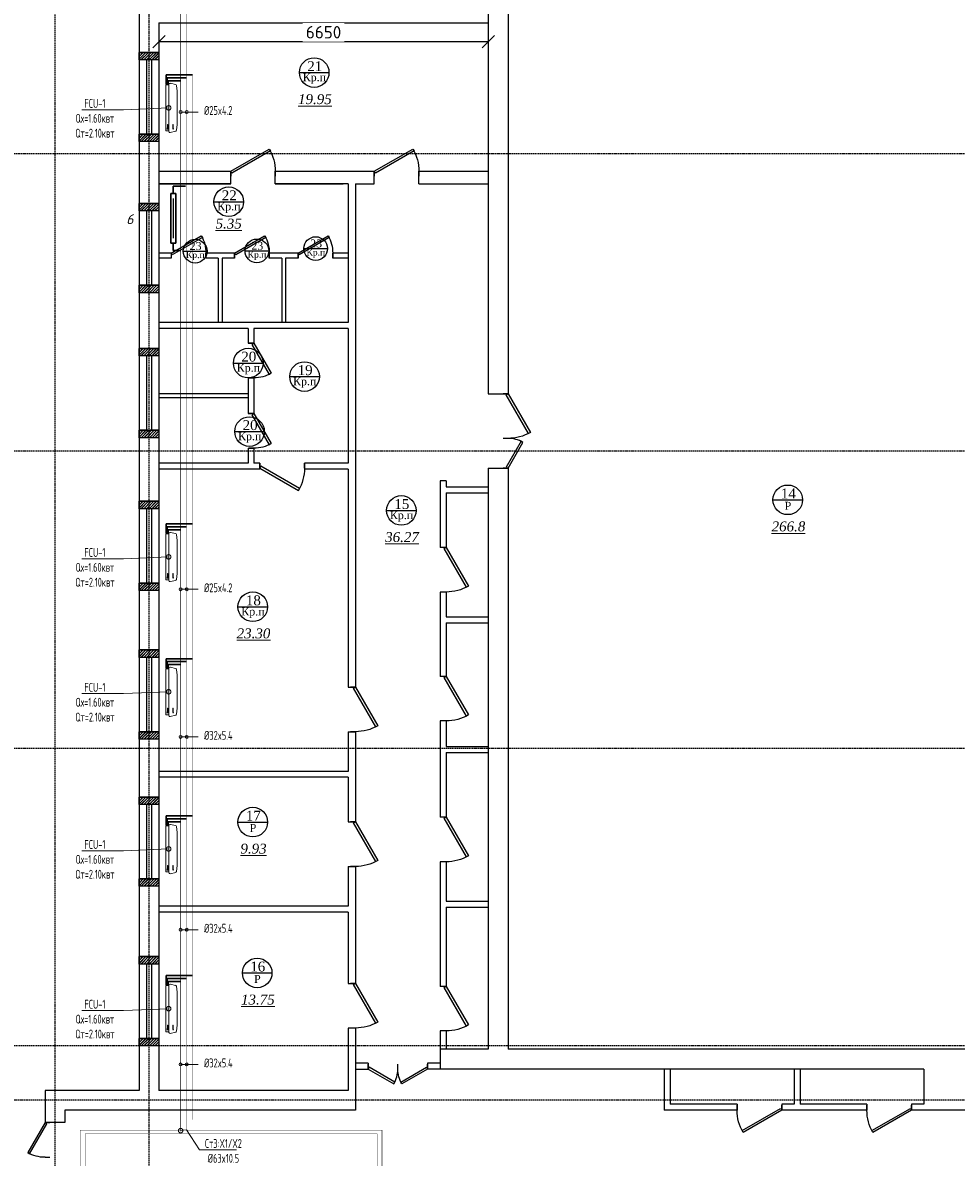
# Model space of a CAD drawing. Header units: inches. Extents: x 8001 to 766003, y -84601 to 563258.
# Tile 78 of 188: x 198681 to 217530, y 435438 to 458338. Entities that reach past the tile are written whole.
import ezdxf
from ezdxf import colors
from ezdxf.entities.mleader import LeaderData, LeaderLine
from ezdxf.math import Vec2, Vec3

# ---------------------------------------------------------------- set-up
doc = ezdxf.new("R2010")
doc.units = ezdxf.units.IN
doc.header["$MEASUREMENT"] = 0
for name, pattern in [('CONTINOUS', [0]), ('Dashed', [19.05, 12.7, -6.35]), ('HIDDEN', [9.525, 6.35, -3.175])]:
    doc.linetypes.add(name, pattern=pattern)
for name, color, linetype, lineweight in [('.', 7, 'Continuous', 15), ('Ov', 250, 'Continuous', 30), ('SGM-M-100-WW-DRAIN-FLOOR', 3, 'HIDDEN', 30), ('SGM-M-400-TEXT', 140, 'CONTINOUS', 20), ('SGM-M-500-11-HI-TEXT', 11, 'CONTINOUS', 20), ('SGM-M-700-5-HVAC-WS-CWS-FCU', 32, 'CONTINOUS', 30), ('SGM-M-700-6-HVAC-WS-CWR-FCU', 141, 'HIDDEN', 30), ('sloy', 8, 'Continuous', 0), ('ФАНКОЙЛЫ', 250, 'Continuous', 25)]:
    doc.layers.add(name, color=color, linetype=linetype, lineweight=lineweight)
doc.layers.add('РАЗРЕЗ', color=7, linetype='Continuous')
doc.styles.add('ISOCPEUR', font='isocpeui.ttf', dxfattribs={"height": 250})
doc.styles.add('SGM_MKN', font='romans.shx', dxfattribs={"width": 0.65, "height": 100})
doc.styles.add('Text style', font='isocpeur.ttf', dxfattribs={"height": 250})
doc.styles.add('TIEMS', font='times.ttf')
doc.dimstyles.new('Dim Style', dxfattribs={"dimtxt": 250, "dimasz": 250, "dimexe": 125, "dimexo": 62.5, "dimgap": 62.5, "dimtad": 1, "dimdec": 0, "dimtxsty": 'Text style', "dimblk": 'OBLIQUE', "dimcen": 250, "dimclrd": 256, "dimclre": 256, "dimclrt": 256, "dimadec": 0, "dimazin": 0, "dimtfac": 1, "dimtdec": 0, "dimtmove": 0, "dimatfit": 3, "dimldrblk": 'OBLIQUE', "dimfxl": 1, "dimlwd": -1, "dimlwe": -1, "dimarcsym": 0})

# ---------------------------------------------------------------- blocks, each defined once
blk = doc.blocks.new('*U285')
at = {"color": 5}
for p, q in [((0, 0), (0, -4)), ((-36, 0), (-36, -4))]:
    blk.add_line(p, q, dxfattribs=at)
blk.add_lwpolyline([(0, 0), (-31.18, 18), (-32.05, 16.48), (-0.88, -1.52)], close=True, dxfattribs=at)
blk.add_arc((0, 0), 36, 150, 180, dxfattribs=at)
blk = doc.blocks.new('*U286')
at = {"color": 5}
for p, q in [((0, 0), (0, -4)), ((-28, 0), (-28, -4))]:
    blk.add_line(p, q, dxfattribs=at)
blk.add_lwpolyline([(0, 0), (-24.25, 14), (-25.12, 12.48), (-0.88, -1.52)], close=True, dxfattribs=at)
blk.add_arc((0, 0), 28, 150, 180, dxfattribs=at)
blk = doc.blocks.new('*U9')
at = {"color": 5}
for p, q in [((-36, 0), (-36, 4)), ((0, 0), (0, 4))]:
    blk.add_line(p, q, dxfattribs=at)
blk.add_lwpolyline([(0, 0), (-31.18, -18), (-32.05, -16.48), (-0.88, 1.52)], close=True, dxfattribs=at)
blk.add_arc((0, 0), 36, 180, 210, dxfattribs=at)
blk = doc.blocks.new('*U287')
at = {"color": 5}
for p, q in [((0, 0), (0, 4)), ((36, 0), (36, 4))]:
    blk.add_line(p, q, dxfattribs=at)
blk.add_lwpolyline([(0, 0), (31.18, -18), (32.05, -16.48), (0.88, 1.52)], close=True, dxfattribs=at)
blk.add_arc((0, 0), 36, 330, 0, dxfattribs=at)
blk = doc.blocks.new('*U288')
at = {"color": 5}
for p, q in [((0, 0), (0, 4)), ((24, 0), (24, 4))]:
    blk.add_line(p, q, dxfattribs=at)
blk.add_lwpolyline([(0, 0), (20.78, -12), (21.66, -10.48), (0.88, 1.52)], close=True, dxfattribs=at)
blk.add_arc((0, 0), 24, 330, 0, dxfattribs=at)
blk = doc.blocks.new('*U130')
at = {"color": 5}
for p, q in [((-28, 0), (-28, 4)), ((0, 0), (0, 4))]:
    blk.add_line(p, q, dxfattribs=at)
blk.add_lwpolyline([(0, 0), (-24.25, -14), (-25.12, -12.48), (-0.88, 1.52)], close=True, dxfattribs=at)
blk.add_arc((0, 0), 28, 180, 210, dxfattribs=at)
blk = doc.blocks.new('_Oblique')
at = {"color": 0, "linetype": 'ByBlock', "lineweight": -2}
blk.add_line((-0.5, -0.5), (0.5, 0.5), dxfattribs=at)
blk = doc.blocks.new('*D220')
at = {"transparency": 16777216}
for p, q in [((178698, 216613), (178698, 216170)), ((185348, 216613), (185348, 216170)), ((178698, 216295), (185348, 216295))]:
    blk.add_line(p, q, dxfattribs=at)
at = {"layer": 'Defpoints', "color": 0, "transparency": 16777216}
for p in [(178698, 216676), (185348, 216676), (185348, 216295)]:
    blk.add_point(p, dxfattribs=at)
at = {"transparency": 16777216, "xscale": 250, "yscale": 250, "zscale": 250, "rotation": 180}
blk.add_blockref('_Oblique', (178698, 216295), dxfattribs=at)
at = {"transparency": 16777216, "xscale": 250, "yscale": 250, "zscale": 250}
blk.add_blockref('_Oblique', (185348, 216295), dxfattribs=at)
at = {"transparency": 16777216, "insert": (182023, 216483), "char_height": 250, "attachment_point": 5, "style": 'Text style', "bg_fill": 3, "box_fill_scale": 1.25, "bg_fill_color": 256, "bg_fill_true_color": 13158600, "bg_fill_transparency": 0}
blk.add_mtext('6650', dxfattribs=at)
blk = doc.blocks.new('A$C177E1FB8')
at = {"layer": 'sloy'}
for p, q in [((0, 30, -97), (0, 960, -97)), ((0, 960, -97), (55, 960, -97)), ((26, 897, -487), (26, 929, -487)), ((37, 929, -127), (28, 909, -127)), ((46, 909, -127), (37, 929, -127)), ((55, 960, -97), (55, 30, -97)), ((55, 829, -57), (55, 960, -57)), ((85, 995, -57), (199, 969, -57)), ((145, 929, -327), (136, 909, -327)), ((154, 909, -327), (145, 929, -327)), ((225, 829, -57), (213, 948, -57)), ((28, 909, -127), (34, 909, -127)), ((34, 909, -127), (34, 829, -127)), ((34, 829, -127), (40, 829, -127)), ((37, 829, -127), (37, 879, -127)), ((40, 829, -127), (40, 909, -127)), ((40, 909, -127), (46, 909, -127)), ((55, 161, -57), (55, 829, -57)), ((136, 909, -327), (142, 909, -327)), ((142, 909, -327), (142, 829, -327)), ((142, 829, -327), (148, 829, -327)), ((145, 829, -327), (145, 879, -327)), ((148, 829, -327), (148, 909, -327)), ((148, 909, -327), (154, 909, -327)), ((225, 161, -57), (225, 829, -57)), ((55, 30, -97), (0, 30, -97)), ((5, 22, -97), (4, 21, -97)), ((4, 17, -97), (4, 21, -97)), ((5, 24, -97), (5, 24, -97)), ((5, 24, -97), (9, 24, -97)), ((5, 24, -97), (9, 24, -97)), ((5, 24, -97), (5, 23, -97)), ((5, 23, -97), (5, 22, -97)), ((5, 22, -97), (9, 22, -97)), ((10, 22, -97), (5, 22, -97)), ((5, 22, -97), (9, 22, -97)), ((5, 22, -97), (5, 22, -97)), ((5, 22, -97), (5, 22, -97)), ((10, 16, -97), (5, 16, -97)), ((6, 30, -97), (6, 24, -97)), ((9, 30, -97), (9, 24, -97)), ((9, 24, -97), (9, 24, -97)), ((9, 24, -97), (10, 23, -97)), ((9, 22, -97), (9, 22, -97)), ((9, 22, -97), (10, 22, -97)), ((10, 23, -97), (10, 22, -97)), ((10, 22, -97), (10, 21, -97)), ((10, 17, -97), (10, 21, -97)), ((18, 20, -97), (18, 21, -97)), ((26, 21, -97), (18, 21, -97)), ((18, 20, -97), (18, 17, -97)), ((18, 17, -97), (18, 16, -97)), ((19, 24, -97), (20, 24, -97)), ((19, 24, -97), (19, 22, -97)), ((20, 22, -97), (19, 22, -97)), ((19, 21, -97), (25, 21, -97)), ((19, 21, -97), (19, 21, -97)), ((19, 21, -97), (25, 21, -97)), ((20, 24, -97), (25, 24, -97)), ((20, 22, -97), (25, 22, -97)), ((20, 22, -97), (20, 21, -97)), ((20, 14, -97), (20, 15, -97)), ((25, 14, -97), (20, 14, -97)), ((21, 24, -97), (21, 30, -97)), ((24, 24, -97), (24, 30, -97)), ((24, 22, -97), (24, 21, -97)), ((24, 22, -97), (24, 21, -97)), ((25, 24, -97), (25, 24, -97)), ((25, 24, -97), (25, 22, -97)), ((25, 22, -97), (25, 22, -97)), ((25, 21, -97), (25, 21, -97)), ((25, 14, -97), (25, 15, -97)), ((26, 20, -97), (26, 21, -97)), ((26, 20, -97), (26, 17, -97)), ((26, 17, -97), (26, 16, -97)), ((38, 20, -97), (38, 21, -97)), ((46, 21, -97), (38, 21, -97)), ((38, 20, -97), (38, 17, -97)), ((38, 17, -97), (38, 16, -97)), ((39, 24, -97), (40, 24, -97)), ((39, 24, -97), (39, 22, -97)), ((40, 22, -97), (39, 22, -97)), ((39, 21, -97), (45, 21, -97)), ((39, 21, -97), (39, 21, -97)), ((39, 21, -97), (45, 21, -97)), ((40, 24, -97), (45, 24, -97)), ((40, 22, -97), (45, 22, -97)), ((40, 22, -97), (40, 21, -97)), ((40, 14, -97), (40, 15, -97)), ((45, 14, -97), (40, 14, -97)), ((41, 24, -97), (41, 30, -97)), ((44, 24, -97), (44, 30, -97)), ((44, 22, -97), (44, 21, -97)), ((44, 22, -97), (44, 21, -97)), ((45, 24, -97), (45, 24, -97)), ((45, 24, -97), (45, 22, -97)), ((45, 22, -97), (45, 22, -97)), ((45, 21, -97), (45, 21, -97)), ((45, 14, -97), (45, 15, -97)), ((46, 20, -97), (46, 21, -97)), ((46, 20, -97), (46, 17, -97)), ((46, 17, -97), (46, 16, -97)), ((55, 30, -57), (55, 161, -57)), ((90, 0, -57), (195, 24, -57)), ((213, 42, -57), (225, 161, -57))]:
    blk.add_line(p, q, dxfattribs=at)
for centre, radius, start, end in [((3, 16, -97), 2.03, 356.7744, 31.9602), ((12, 16, -97), 2.03, 148.0398, 183.2256), ((16, 14, -97), 3.39, 15.4472, 50.0272), ((20, 22, -97), 0.204, 0, 90), ((20, 21, -97), 0.204, 270, 0), ((25, 22, -97), 0.204, 90, 180), ((25, 21, -97), 0.204, 180, 270), ((28, 14, -97), 3.39, 129.9728, 164.5528), ((36, 14, -97), 3.39, 15.4472, 50.0272), ((40, 22, -97), 0.204, 0, 90), ((40, 21, -97), 0.204, 270, 0), ((45, 22, -97), 0.204, 90, 180), ((45, 21, -97), 0.204, 180, 270), ((48, 14, -97), 3.39, 129.9728, 164.5528)]:
    blk.add_arc(centre, radius, start, end, dxfattribs=at)
for centre, major_axis, end_param in [((85, 965, -57), (0, 30), 1.745329), ((184, 943, -57), (29.5, 5.2), 0.872665), ((85, 30, -57), (-30, 0), 1.745329), ((185, 52, -57), (10.3, -28.2), 0.872665)]:
    blk.add_ellipse(centre, major_axis=major_axis, ratio=1, start_param=0, end_param=end_param, dxfattribs=at)
blk = doc.blocks.new('_DotSmall')
at = {"color": 0, "linetype": 'ByBlock', "const_width": 0.5}
blk.add_lwpolyline([(-0.0625, 0, 1), (0.0625, 0, 1)], format="xyb", close=True, dxfattribs=at)
blk = doc.blocks.new('*U160')
at = {"color": 250, "lineweight": 30}
for p, q in [((-700, 300), (-700, 400)), ((-700, 150), (-700, 300)), ((600, 150), (600, 300)), ((-550, 150), (-700, 150)), ((450, 150), (600, 150))]:
    blk.add_line(p, q, dxfattribs=at)
at = {"lineweight": 30, "ltscale": 1000}
for p, q in [((450, 200), (-550, 200)), ((-550, 200), (-550, 100)), ((-550, 100), (450, 100)), ((450, 100), (450, 200))]:
    blk.add_line(p, q, dxfattribs=at)
at = {"ltscale": 1000}
blk.add_line((-450, 150), (350, 150), dxfattribs=at)
blk = doc.blocks.new('sjjg')
at = {"layer": '.'}
h = blk.add_hatch(dxfattribs=at)
h.set_pattern_fill('JIS_LC_8', color=32, scale=5)
h.set_pattern_definition([(45, (1858980.19, 2048524.227), (-27.57716447, 27.57716447), []), (45, (1858982.19, 2048524.227), (-27.57716447, 27.57716447), [])])
h.paths.add_polyline_path([(178697.8, 211375.7), (178497.8, 211375.7), (178497.8, 211225.7), (178697.8, 211225.7)])
h.paths.add_polyline_path([(178497.8, 211375.7), (178297.8, 211375.7), (178297.8, 211225.7), (178497.8, 211225.7)])
h.paths.add_polyline_path([(178497.8, 213025.7), (178297.8, 213025.7), (178297.8, 212875.7), (178497.8, 212875.7)])
h.paths.add_polyline_path([(178697.8, 213025.7), (178497.8, 213025.7), (178497.8, 212875.7), (178697.8, 212875.7)])
h = blk.add_hatch(dxfattribs=at)
h.set_pattern_fill('JIS_LC_8', color=32, scale=5)
h.set_pattern_definition([(45, (1858980.19, 2045598.553), (-27.57716447, 27.57716447), []), (45, (1858982.19, 2045598.553), (-27.57716447, 27.57716447), [])])
h.paths.add_polyline_path([(178697.8, 208450), (178497.8, 208450), (178497.8, 208300), (178697.8, 208300)])
h.paths.add_polyline_path([(178497.8, 208450), (178297.8, 208450), (178297.8, 208300), (178497.8, 208300)])
h.paths.add_polyline_path([(178497.8, 210100), (178297.8, 210100), (178297.8, 209950), (178497.8, 209950)])
h.paths.add_polyline_path([(178697.8, 210100), (178497.8, 210100), (178497.8, 209950), (178697.8, 209950)])
h = blk.add_hatch(dxfattribs=at)
h.set_pattern_fill('JIS_LC_8', color=32, scale=5)
h.set_pattern_definition([(45, (1858980.19, 2042514.227), (-27.57716447, 27.57716447), []), (45, (1858982.19, 2042514.227), (-27.57716447, 27.57716447), [])])
h.paths.add_polyline_path([(178697.8, 205365.7), (178497.8, 205365.7), (178497.8, 205215.7), (178697.8, 205215.7)])
h.paths.add_polyline_path([(178497.8, 205365.7), (178297.8, 205365.7), (178297.8, 205215.7), (178497.8, 205215.7)])
h.paths.add_polyline_path([(178497.8, 207015.7), (178297.8, 207015.7), (178297.8, 206865.7), (178497.8, 206865.7)])
h.paths.add_polyline_path([(178697.8, 207015.7), (178497.8, 207015.7), (178497.8, 206865.7), (178697.8, 206865.7)])
h = blk.add_hatch(dxfattribs=at)
h.set_pattern_fill('JIS_LC_8', color=32, scale=5)
h.set_pattern_definition([(45, (1858980.19, 2039514.227), (-27.57716447, 27.57716447), []), (45, (1858982.19, 2039514.227), (-27.57716447, 27.57716447), [])])
h.paths.add_polyline_path([(178697.8, 202365.7), (178497.8, 202365.7), (178497.8, 202215.7), (178697.8, 202215.7)])
h.paths.add_polyline_path([(178497.8, 202365.7), (178297.8, 202365.7), (178297.8, 202215.7), (178497.8, 202215.7)])
h.paths.add_polyline_path([(178497.8, 204015.7), (178297.8, 204015.7), (178297.8, 203865.7), (178497.8, 203865.7)])
h.paths.add_polyline_path([(178697.8, 204015.7), (178497.8, 204015.7), (178497.8, 203865.7), (178697.8, 203865.7)])
h = blk.add_hatch(dxfattribs=at)
h.set_pattern_fill('JIS_LC_8', color=32, scale=5)
h.set_pattern_definition([(45, (1858980.19, 2036544.227), (-27.57716447, 27.57716447), []), (45, (1858982.19, 2036544.227), (-27.57716447, 27.57716447), [])])
h.paths.add_polyline_path([(178697.8, 199395.7), (178497.8, 199395.7), (178497.8, 199245.7), (178697.8, 199245.7)])
h.paths.add_polyline_path([(178497.8, 199395.7), (178297.8, 199395.7), (178297.8, 199245.7), (178497.8, 199245.7)])
h.paths.add_polyline_path([(178497.8, 201045.7), (178297.8, 201045.7), (178297.8, 200895.7), (178497.8, 200895.7)])
h.paths.add_polyline_path([(178697.8, 201045.7), (178497.8, 201045.7), (178497.8, 200895.7), (178697.8, 200895.7)])
h = blk.add_hatch(dxfattribs=at)
h.set_pattern_fill('JIS_LC_8', color=32, scale=5)
h.set_pattern_definition([(45, (1858980.19, 2033324.227), (-27.57716447, 27.57716447), []), (45, (1858982.19, 2033324.227), (-27.57716447, 27.57716447), [])])
h.paths.add_polyline_path([(178697.8, 196175.7), (178497.8, 196175.7), (178497.8, 196025.7), (178697.8, 196025.7)])
h.paths.add_polyline_path([(178497.8, 196175.7), (178297.8, 196175.7), (178297.8, 196025.7), (178497.8, 196025.7)])
h.paths.add_polyline_path([(178497.8, 197825.7), (178297.8, 197825.7), (178297.8, 197675.7), (178497.8, 197675.7)])
h.paths.add_polyline_path([(178697.8, 197825.7), (178497.8, 197825.7), (178497.8, 197675.7), (178697.8, 197675.7)])
at = {"color": 1, "linetype": 'Dashed', "ltscale": 2}
for p, q in [((176597.8, 230395.7), (176597.8, 174874.9)), ((244447.8, 214025.7), (170054.2, 214025.7)), ((244447.8, 208025.7), (170054.2, 208025.7)), ((244447.8, 202025.7), (170054.2, 202025.7)), ((248447.8, 196025.7), (170310.5, 196025.7)), ((248647.8, 194925.7), (170054.2, 194925.7))]:
    blk.add_line(p, q, dxfattribs=at)
for p, q in [((178297.8, 220725.7), (178297.8, 195125.7)), ((185347.8, 217705.7), (185347.8, 209185.7)), ((185747.8, 217705.7), (185747.8, 209185.7)), ((178697.8, 216675.7), (185347.8, 216675.7)), ((178697.8, 216675.7), (178697.8, 213675.7)), ((178697.8, 216075.7), (178297.8, 216075.7)), ((178697.8, 215925.7), (178297.8, 215925.7)), ((178697.8, 214425.7), (178297.8, 214425.7)), ((178697.8, 214275.7), (178297.8, 214275.7)), ((178697.8, 214275.7), (178297.8, 214275.7)), ((178697.8, 214275.7), (178297.8, 214275.7)), ((178697.8, 214275.7), (178297.8, 214275.7)), ((178697.8, 213675.7), (180147.8, 213675.7)), ((178697.8, 213675.7), (178697.8, 201565.7)), ((180147.8, 213425.7), (180147.8, 213675.7)), ((181047.8, 213675.7), (183047.8, 213675.7)), ((181047.8, 213425.7), (181047.8, 213675.7)), ((183047.8, 213425.7), (183047.8, 213675.7)), ((183947.8, 213675.7), (185347.8, 213675.7)), ((183947.8, 213425.7), (183947.8, 213675.7)), ((178697.8, 213425.7), (178697.8, 210625.7)), ((178697.8, 213425.7), (180147.8, 213425.7)), ((180147.8, 213425.7), (178697.8, 213425.7)), ((181047.8, 213425.7), (182417.8, 213425.7)), ((182517.8, 213425.7), (181047.8, 213425.7)), ((182517.8, 213425.7), (182517.8, 210625.7)), ((182667.8, 213425.7), (182667.8, 203265.7)), ((182667.8, 213425.7), (183047.8, 213425.7)), ((183947.8, 213425.7), (185347.8, 213425.7)), ((178697.8, 213025.7), (178297.8, 213025.7)), ((178697.8, 213025.7), (178297.8, 213025.7)), ((178697.8, 213025.7), (178297.8, 213025.7)), ((178697.8, 212875.7), (178297.8, 212875.7)), ((178947.8, 212025.7), (178697.8, 212025.7)), ((178947.8, 211925.7), (178697.8, 211925.7)), ((180227.8, 212025.7), (179647.8, 212025.7)), ((179897.8, 211925.7), (179647.8, 211925.7)), ((179897.8, 211925.7), (179897.8, 210625.7)), ((179977.8, 211925.7), (179977.8, 210625.7)), ((180227.8, 211925.7), (179977.8, 211925.7)), ((181507.8, 212025.7), (180927.8, 212025.7)), ((181177.8, 211925.7), (180927.8, 211925.7)), ((181177.8, 211925.7), (181177.8, 210625.7)), ((181257.8, 211925.7), (181257.8, 210625.7)), ((181507.8, 211925.7), (181257.8, 211925.7)), ((182517.8, 212025.7), (182207.8, 212025.7)), ((182517.8, 211925.7), (182207.8, 211925.7)), ((178697.8, 211375.7), (178297.8, 211375.7)), ((178697.8, 211225.7), (178297.8, 211225.7)), ((178697.8, 211225.7), (178297.8, 211225.7)), ((178697.8, 211225.7), (178297.8, 211225.7)), ((182517.8, 210625.7), (178697.8, 210625.7)), ((178697.8, 210505.7), (178697.8, 209205.7)), ((180497.8, 210505.7), (178697.8, 210505.7)), ((180497.8, 210505.7), (178697.8, 210505.7)), ((180497.8, 210505.7), (180497.8, 210205.7)), ((180617.8, 210505.7), (180617.8, 210205.7)), ((182417.8, 210505.7), (180617.8, 210505.7)), ((182517.8, 210505.7), (180617.8, 210505.7)), ((182517.8, 210505.7), (182517.8, 207785.7)), ((178697.8, 210100), (178297.8, 210100)), ((178697.8, 210100), (178297.8, 210100)), ((178697.8, 210100), (178297.8, 210100)), ((180497.8, 210205.7), (180617.8, 210205.7)), ((178697.8, 209950), (178297.8, 209950)), ((180497.8, 209505.7), (180497.8, 209205.7)), ((180497.8, 209505.7), (180497.8, 208785.7)), ((180497.8, 209505.7), (180617.8, 209505.7)), ((180617.8, 209505.7), (180617.8, 208785.7)), ((178697.8, 209085.7), (178697.8, 207785.7)), ((185347.8, 209185.7), (185747.8, 209185.7)), ((180497.8, 208785.7), (180617.8, 208785.7)), ((178697.8, 208450), (178297.8, 208450)), ((178697.8, 208300), (178297.8, 208300)), ((178697.8, 208300), (178297.8, 208300)), ((178697.8, 208300), (178297.8, 208300)), ((180497.8, 208085.7), (180497.8, 207785.7)), ((180497.8, 208085.7), (180617.8, 208085.7)), ((180617.8, 208085.7), (180617.8, 207785.7)), ((180497.8, 207785.7), (178697.8, 207785.7)), ((180737.8, 207785.7), (180617.8, 207785.7)), ((180737.8, 207785.7), (180737.8, 207665.7)), ((182517.8, 207785.7), (181637.8, 207785.7)), ((181637.8, 207785.7), (181637.8, 207665.7)), ((178697.8, 207665.7), (178697.8, 201565.7)), ((180737.8, 207665.7), (178697.8, 207665.7)), ((182517.8, 207665.7), (181637.8, 207665.7)), ((182517.8, 207665.7), (182517.8, 203265.7)), ((185347.8, 207685.7), (185747.8, 207685.7)), ((185347.8, 207685.7), (185347.8, 195955.7)), ((185747.8, 207685.7), (185747.8, 195955.7)), ((184377.8, 207425.7), (184377.8, 206084.4)), ((184497.8, 207425.7), (184377.8, 207425.7)), ((184497.8, 207425.7), (184497.8, 207305.7)), ((184497.8, 207305.7), (185347.8, 207305.7)), ((184497.8, 207185.7), (184497.8, 206084.4)), ((184497.8, 207185.7), (185347.8, 207185.7)), ((178697.8, 207015.7), (178297.8, 207015.7)), ((178697.8, 207015.7), (178297.8, 207015.7)), ((178697.8, 206865.7), (178297.8, 206865.7)), ((184497.8, 206084.4), (184377.8, 206084.4)), ((178697.8, 205365.7), (178297.8, 205365.7)), ((178697.8, 205215.7), (178297.8, 205215.7)), ((178697.8, 205215.7), (178297.8, 205215.7)), ((184377.8, 205184.4), (184377.8, 203482.9)), ((184497.8, 205184.4), (184377.8, 205184.4)), ((184497.8, 205184.4), (184497.8, 204685.7)), ((184497.8, 204685.7), (185347.8, 204685.7)), ((184497.8, 204565.7), (184497.8, 203482.9)), ((184497.8, 204565.7), (185347.8, 204565.7)), ((178697.8, 204015.7), (178297.8, 204015.7)), ((178697.8, 204015.7), (178297.8, 204015.7)), ((178697.8, 203865.7), (178297.8, 203865.7)), ((184497.8, 203482.9), (184377.8, 203482.9)), ((182517.8, 203265.7), (182667.8, 203265.7)), ((184377.8, 202582.9), (184377.8, 200640.3)), ((184497.8, 202582.9), (184377.8, 202582.9)), ((184497.8, 202582.9), (184497.8, 202065.7)), ((178697.8, 202365.7), (178297.8, 202365.7)), ((178697.8, 202215.7), (178297.8, 202215.7)), ((178697.8, 202215.7), (178297.8, 202215.7)), ((182517.8, 202365.7), (182517.8, 201565.7)), ((182517.8, 202365.7), (182667.8, 202365.7)), ((182667.8, 202365.7), (182667.8, 200545.7)), ((184497.8, 202065.7), (185347.8, 202065.7)), ((184497.8, 201945.7), (184497.8, 200640.3)), ((184497.8, 201945.7), (185347.8, 201945.7)), ((182517.8, 201565.7), (178697.8, 201565.7)), ((178697.8, 201565.7), (178697.8, 198845.7)), ((178697.8, 201445.7), (178697.8, 198845.7)), ((182517.8, 201445.7), (178697.8, 201445.7)), ((182517.8, 201445.7), (182517.8, 200545.7)), ((178697.8, 201045.7), (178297.8, 201045.7)), ((178697.8, 200895.7), (178297.8, 200895.7)), ((184497.8, 200640.3), (184377.8, 200640.3)), ((182517.8, 200545.7), (182667.8, 200545.7)), ((184377.8, 199740.3), (184377.8, 197225.7)), ((184497.8, 199740.3), (184377.8, 199740.3)), ((184497.8, 199740.3), (184497.8, 198945.7)), ((182517.8, 199645.7), (182517.8, 198845.7)), ((182517.8, 199645.7), (182667.8, 199645.7)), ((182667.8, 199645.7), (182667.8, 197284.6)), ((178697.8, 199395.7), (178297.8, 199395.7)), ((178697.8, 199245.7), (178297.8, 199245.7)), ((178697.8, 198845.7), (178697.8, 195125.7)), ((182517.8, 198845.7), (178697.8, 198845.7)), ((184497.8, 198945.7), (185347.8, 198945.7)), ((184497.8, 198825.7), (184497.8, 197225.7)), ((184497.8, 198825.7), (185347.8, 198825.7)), ((182517.8, 198725.7), (178697.8, 198725.7)), ((182517.8, 198725.7), (182517.8, 197284.6)), ((178697.8, 197825.7), (178297.8, 197825.7)), ((178697.8, 197825.7), (178297.8, 197825.7)), ((178697.8, 197675.7), (178297.8, 197675.7)), ((178697.8, 197675.7), (178297.8, 197675.7)), ((182517.8, 197284.6), (182667.8, 197284.6)), ((184497.8, 197225.7), (184377.8, 197225.7)), ((182517.8, 196384.6), (182517.8, 195125.7)), ((182667.8, 196384.6), (182667.8, 194725.7)), ((184377.8, 196325.7), (184377.8, 195555.7)), ((184497.8, 196325.7), (184377.8, 196325.7)), ((184497.8, 196325.7), (184497.8, 195955.7)), ((178697.8, 196175.7), (178297.8, 196175.7)), ((178697.8, 196025.7), (178297.8, 196025.7)), ((178697.8, 196025.7), (178297.8, 196025.7)), ((185347.8, 195955.7), (184377.8, 195955.7)), ((197417.8, 195955.7), (185747.8, 195955.7)), ((182922.8, 195675.7), (182667.8, 195675.7)), ((182922.8, 195675.7), (182922.8, 195555.7)), ((184377.8, 195675.7), (184122.8, 195675.7)), ((184122.8, 195675.7), (184122.8, 195555.7)), ((182667.8, 195555.7), (182922.8, 195555.7)), ((194142.8, 195555.7), (184122.8, 195555.7)), ((188902.8, 195555.7), (188902.8, 194725.7)), ((189022.8, 195555.7), (189022.8, 194845.7)), ((191522.8, 195555.7), (191522.8, 194845.7)), ((191642.8, 195555.7), (191642.8, 194845.7)), ((194142.8, 195555.7), (194142.8, 194845.7)), ((176399.4, 195125.7), (176399.4, 194475.7)), ((178297.8, 195125.7), (176399.4, 195125.7)), ((182517.8, 195125.7), (178697.8, 195125.7)), ((176799.4, 194725.7), (176799.4, 194475.7)), ((182667.8, 194725.7), (176799.4, 194725.7)), ((190372.8, 194725.7), (188902.8, 194725.7)), ((190372.8, 194845.7), (189022.8, 194845.7)), ((190372.8, 194845.7), (190372.8, 194725.7)), ((191522.8, 194845.7), (191272.8, 194845.7)), ((191272.8, 194845.7), (191272.8, 194725.7)), ((192992.8, 194725.7), (191272.8, 194725.7)), ((192992.8, 194845.7), (191642.8, 194845.7)), ((192992.8, 194845.7), (192992.8, 194725.7)), ((194142.8, 194845.7), (193892.8, 194845.7)), ((193892.8, 194845.7), (193892.8, 194725.7)), ((197817.8, 194725.7), (193892.8, 194725.7)), ((176799.4, 194475.7), (176399.4, 194475.7))]:
    blk.add_line(p, q)
at = {"color": 5}
for p, q in [((178447.8, 215925.7), (178447.8, 214425.7)), ((178547.8, 215925.7), (178547.8, 214425.7)), ((178447.8, 212875.7), (178447.8, 211375.7)), ((178547.8, 212875.7), (178547.8, 211375.7)), ((178447.8, 209950), (178447.8, 208450)), ((178547.8, 209950), (178547.8, 208450)), ((178447.8, 206865.7), (178447.8, 205365.7)), ((178547.8, 206865.7), (178547.8, 205365.7)), ((178447.8, 203865.7), (178447.8, 202365.7)), ((178547.8, 203865.7), (178547.8, 202365.7)), ((178447.8, 200895.7), (178447.8, 199395.7)), ((178547.8, 200895.7), (178547.8, 199395.7)), ((178447.8, 197675.7), (178447.8, 196175.7)), ((178547.8, 197675.7), (178547.8, 196175.7))]:
    blk.add_line(p, q, dxfattribs=at)
for points in [[(179647.8, 211925.7), (179647.8, 212025.7)], [(180227.8, 211925.7), (180227.8, 212025.7)], [(180927.8, 211925.7), (180927.8, 212025.7)], [(181507.8, 211925.7), (181507.8, 212025.7)], [(182207.8, 211925.7), (182207.8, 212025.7)]]:
    blk.add_lwpolyline(points)
at = {"layer": 'РАЗРЕЗ', "linetype": 'ByBlock', "lineweight": 25, "ltscale": 2}
for p, q in [((180497.8, 209185.7), (178697.8, 209185.7)), ((180497.8, 209105.7), (178697.8, 209105.7)), ((182667.8, 196384.6), (182517.8, 196384.6))]:
    blk.add_line(p, q, dxfattribs=at)
for points in [[(181535, 215669.2), (182132.9, 215669.2)], [(179809, 213062.6), (180406.9, 213062.6)], [(179191.8, 212064.4), (179670.2, 212064.4)], [(180437.4, 212070.4), (180915.7, 212070.4)], [(181624.1, 212116.2), (182102.5, 212116.2)], [(180202.9, 209805.9), (180800.8, 209805.9)], [(181339.8, 209532.7), (181937.7, 209532.7)], [(180229.3, 208423.8), (180827.2, 208423.8)], [(191096, 207045.5), (191693.9, 207045.5)], [(183294.1, 206830.7), (183892, 206830.7)], [(180295.7, 204886.8), (180893.6, 204886.8)], [(180295.7, 200542.1), (180893.6, 200542.1)], [(180383.9, 197496.1), (180981.8, 197496.1)]]:
    blk.add_lwpolyline(points, dxfattribs=at)
for points in [[(178297.8, 214425.7), (178697.8, 214425.7), (178697.8, 214275.7), (178297.8, 214275.7)], [(178297.8, 213025.7), (178697.8, 213025.7), (178697.8, 212875.7), (178297.8, 212875.7)], [(178297.8, 211375.7), (178697.8, 211375.7), (178697.8, 211225.7), (178297.8, 211225.7)], [(178297.8, 210100), (178697.8, 210100), (178697.8, 209950), (178297.8, 209950)], [(178297.8, 208450), (178697.8, 208450), (178697.8, 208300), (178297.8, 208300)], [(178297.8, 207015.7), (178697.8, 207015.7), (178697.8, 206865.7), (178297.8, 206865.7)], [(178297.8, 205365.7), (178697.8, 205365.7), (178697.8, 205215.7), (178297.8, 205215.7)], [(178297.8, 204015.7), (178697.8, 204015.7), (178697.8, 203865.7), (178297.8, 203865.7)], [(178297.8, 202365.7), (178697.8, 202365.7), (178697.8, 202215.7), (178297.8, 202215.7)], [(178297.8, 201045.7), (178697.8, 201045.7), (178697.8, 200895.7), (178297.8, 200895.7)], [(178297.8, 199395.7), (178697.8, 199395.7), (178697.8, 199245.7), (178297.8, 199245.7)], [(178297.8, 197825.7), (178697.8, 197825.7), (178697.8, 197675.7), (178297.8, 197675.7)], [(178297.8, 196175.7), (178697.8, 196175.7), (178697.8, 196025.7), (178297.8, 196025.7)]]:
    blk.add_lwpolyline(points, close=True, dxfattribs=at)
for centre, radius in [((181833.9, 215669.2), 299), ((180107.9, 213062.6), 299), ((179431, 212064.4), 239.2), ((180676.5, 212070.4), 239.2), ((181863.3, 212116.2), 239.2), ((180501.8, 209805.9), 299), ((181638.8, 209532.7), 299), ((180528.2, 208423.8), 299), ((191394.9, 207045.5), 299), ((183593, 206830.7), 299), ((180594.6, 204886.8), 299), ((180594.6, 200542.1), 299), ((180682.9, 197496.1), 299)]:
    blk.add_circle(centre, radius, dxfattribs=at)
at = {"color": 5, "yscale": 25, "zscale": 25}
for name, p, xscale in [('*U285', (180147.8, 213675.7), -25), ('*U285', (183047.8, 213675.7), -25), ('*U286', (178947.8, 212025.7), -25), ('*U286', (180227.8, 212025.7), -25), ('*U286', (181507.8, 212025.7), -25), ('*U9', (180737.8, 207685.7), -25), ('*U288', (182922.8, 195555.7), 25), ('*U288', (184122.8, 195555.7), -25), ('*U287', (191272.8, 194725.7), -25), ('*U287', (193892.8, 194725.7), -25)]:
    blk.add_blockref(name, p, dxfattribs=dict(at, xscale=xscale))
for name, p, xscale, rotation in [('*U286', (180617.8, 210205.7), -25, 270), ('*U287', (185747.8, 209185.7), -25, 90), ('*U286', (180617.8, 208785.7), -25, 270), ('*U288', (185747.8, 207685.7), 25, 90.00000000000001), ('*U287', (184497.8, 206084.4), -25, 90), ('*U287', (184497.8, 203482.9), -25, 90), ('*U287', (182667.8, 203265.7), -25, 90), ('*U287', (184497.8, 200640.3), -25, 90), ('*U287', (182667.8, 200545.7), -25, 90), ('*U287', (182667.8, 197284.6), -25, 90), ('*U287', (184497.8, 197225.7), -25, 90), ('*U130', (176399.4, 194475.7), -25, 270)]:
    blk.add_blockref(name, p, dxfattribs=dict(at, xscale=xscale, rotation=rotation))
at = {"lineweight": 0, "ltscale": 100, "attachment_point": 5, "style": 'TIEMS'}
for s, insert, char_height, width in [('\\A1;21', (181845.3, 215797.6), 200, 250.18), ('\\A1;Кр.п', (181837.8, 215549.1), 160, 925.177), ('\\A1;22', (180119.3, 213191), 200, 250.18), ('\\A1;Кр.п', (180111.8, 212942.4), 160, 925.177), ('\\A1;23', (181872.4, 212218.9), 160, 200.144), ('\\A1;23', (179440.1, 212167.2), 160, 200.144), ('\\A1;23', (180685.7, 212173.1), 160, 200.144), ('\\A1;Кр.п', (181866.4, 212020.1), 128, 740.141), ('\\A1;Кр.п', (179434.1, 211968.3), 128, 740.141), ('\\A1;Кр.п', (180679.6, 211974.2), 128, 740.141), ('\\A1;20', (180513.2, 209934.3), 200, 250.18), ('\\A1;Кр.п', (180505.7, 209685.7), 160, 925.177), ('\\A1;19', (181650.2, 209661.1), 200, 250.18), ('\\A1;Кр.п', (181642.6, 209412.5), 160, 925.177), ('\\A1;20', (180539.7, 208552.2), 200, 250.18), ('\\A1;Кр.п', (180532.1, 208303.6), 160, 925.177), ('\\A1;14', (191406.4, 207173.9), 200, 250.18), ('\\A1;15', (183604.5, 206959.2), 200, 250.18), ('\\A1;Кр.п', (183596.9, 206710.6), 160, 925.177), ('\\A1;Р', (191398.8, 206925.3), 160, 925.177), ('\\A1;18', (180606, 205015.2), 200, 250.18), ('\\A1;Кр.п', (180598.5, 204766.7), 160, 925.177), ('\\A1;17', (180606, 200670.5), 200, 250.18), ('\\A1;Р', (180598.5, 200421.9), 160, 925.177), ('\\A1;16', (180694.3, 197624.5), 200, 250.18), ('\\A1;Р', (180686.7, 197375.9), 160, 925.177)]:
    blk.add_mtext(s, dxfattribs=dict(at, insert=insert, char_height=char_height, width=width))
at = {"lineweight": 0, "ltscale": 100, "char_height": 200, "attachment_point": 5, "style": 'TIEMS'}
for s, insert in [('\\A1;{\\fTimes New Roman|b0|i1|c204|p18;\\L19.95}', (181848.2, 215130.5)), ('\\A1;{\\fTimes New Roman|b0|i1|c204|p18;\\L5.35}', (180108.6, 212618.7)), ('\\A1;{\\fTimes New Roman|b0|i1|c204|p18;\\L266.8}', (191409.2, 206506.8)), ('\\A1;{\\fTimes New Roman|b0|i1|c204|p18;\\L36.27}', (183607.3, 206292)), ('\\A1;{\\fTimes New Roman|b0|i1|c204|p18;\\L23.30}', (180608.9, 204348.1)), ('\\A1;{\\fTimes New Roman|b0|i1|c204|p18;\\L9.93}', (180608.9, 200003.4)), ('\\A1;{\\fTimes New Roman|b0|i1|c204|p18;\\L13.75}', (180697.2, 196957.3))]:
    blk.add_mtext(s, dxfattribs=dict(at, insert=insert))
dim = blk.add_linear_dim(base=(185347.8, 216295.2), p1=(178697.8, 216675.7), p2=(185347.8, 216675.7), dimstyle='Dim Style', override={"dimtfill": 1, "dimarcsym": 1})
dim.commit()
dim.dimension.update_dxf_attribs({"geometry": '*D220', "text_midpoint": (182022.8, 216482.7)})
at = {"layer": '.'}
h = blk.add_hatch(dxfattribs=at)
h.set_pattern_fill('JIS_LC_8', color=32, scale=5)
h.set_pattern_definition([(45, (1858980.19, 2051574.227), (-27.57716447, 27.57716447), []), (45, (1858982.19, 2051574.227), (-27.57716447, 27.57716447), [])])
h.paths.add_polyline_path([(178697.8, 214425.7), (178497.8, 214425.7), (178497.8, 214275.7), (178697.8, 214275.7)])
h.paths.add_polyline_path([(178497.8, 214425.7), (178297.8, 214425.7), (178297.8, 214275.7), (178497.8, 214275.7)])
h.paths.add_polyline_path([(178497.8, 216075.7), (178297.8, 216075.7), (178297.8, 215925.7), (178497.8, 215925.7)])
h.paths.add_polyline_path([(178697.8, 216075.7), (178497.8, 216075.7), (178497.8, 215925.7), (178697.8, 215925.7)])
at = {"color": 1, "linetype": 'Dashed', "ltscale": 2}
blk.add_line((178497.8, 220925.7), (178497.8, 174874.9), dxfattribs=at)
blk.add_line((178697.8, 216075.7), (178297.8, 216075.7))
blk.add_line((178697.8, 216075.7), (178297.8, 216075.7))
blk.add_line((178697.8, 216075.7), (178297.8, 216075.7))
at = {"layer": 'РАЗРЕЗ', "linetype": 'ByBlock', "lineweight": 25, "ltscale": 2}
blk.add_lwpolyline([(178297.8, 216075.7), (178697.8, 216075.7), (178697.8, 215925.7), (178297.8, 215925.7)], close=True, dxfattribs=at)

msp = doc.modelspace()

# ---------------------------------------------------------------- block references
msp.add_blockref('sjjg', (22732.416, 241661.909))

# ---------------------------------------------------------------- next in the draw order: linework, layer by layer
at = {"color": 4, "const_width": 10}
for points in [[(199842.275, 431573.581), (199842.275, 435986.108), (205934.058, 435986.108), (205934.058, 428286.833), (245470.955, 428286.833), (245470.955, 460584.218), (248255.435, 460584.218), (248255.435, 470310.638)], [(199842.275, 467389.242), (199842.275, 462987.816), (201870.121, 462987.816), (201870.121, 435962.369)]]:
    msp.add_lwpolyline(points, dxfattribs=at)
at = {"color": 25, "const_width": 10}
for points in [[(199942.275, 430273.581), (199942.275, 435910.993), (205837.67, 435910.993), (205837.67, 428202.413), (245603.273, 428202.413), (245603.273, 460474.692), (248414.2, 460474.692), (248414.2, 470263.043)], [(201988.84, 435986.108), (201988.84, 463113.255), (199942.275, 463113.255), (199942.275, 468689.242)]]:
    msp.add_lwpolyline(points, dxfattribs=at)
at = {"color": 3, "const_width": 10}
msp.add_lwpolyline([(202110.121, 457287.212), (202110.121, 436198.136)], dxfattribs=at)
at = {"layer": 'SGM-M-100-WW-DRAIN-FLOOR', "linetype": 'ByBlock', "ltscale": 500}
for p, q in [((201580.991, 457097.752), (201580.991, 457287.212)), ((201580.991, 457287.212), (202110.121, 457287.212)), ((201580.991, 448034.626), (201580.991, 448224.086)), ((201580.991, 448224.086), (202110.121, 448224.086)), ((201580.991, 445312.134), (201580.991, 445501.595)), ((201580.991, 445501.595), (202110.121, 445501.595)), ((201580.991, 442140.534), (201580.991, 442329.995)), ((201580.991, 442329.995), (202110.121, 442329.995)), ((201580.991, 438916.268), (201580.991, 439105.728)), ((201580.991, 439105.728), (202110.121, 439105.728))]:
    msp.add_line(p, q, dxfattribs=at)
at = {"layer": 'SGM-M-500-11-HI-TEXT', "color": 5, "ltscale": 30}
for p, q in [((202226.435, 456535.077), (201870.121, 456535.077)), ((202226.435, 446902.209), (201870.121, 446902.209)), ((202226.435, 443923.344), (201870.121, 443923.344)), ((202226.435, 440029.127), (201870.121, 440029.127)), ((202226.435, 437311.185), (201870.121, 437311.185))]:
    msp.add_line(p, q, dxfattribs=at)
for centre in [(201870.121, 456535.077), (201994.523, 456535.077), (201870.121, 446902.209), (201994.523, 446902.209), (201870.121, 443923.344), (201994.523, 443923.344), (201870.121, 440029.127), (201994.523, 440029.127), (201870.121, 437311.185), (201994.523, 437311.185)]:
    msp.add_circle(centre, 30, dxfattribs=at)
at = {"layer": 'SGM-M-700-5-HVAC-WS-CWS-FCU', "ltscale": 500}
for p, q in [((201595.996, 457099.539), (201595.996, 457227.212)), ((201595.996, 457227.212), (201988.84, 457227.212)), ((201595.996, 448036.413), (201595.996, 448164.086)), ((201595.996, 448164.086), (201988.84, 448164.086)), ((201595.996, 445313.922), (201595.996, 445441.595)), ((201595.996, 445441.595), (201988.84, 445441.595)), ((201595.996, 442142.322), (201595.996, 442269.995)), ((201595.996, 442269.995), (201988.84, 442269.995)), ((201595.996, 438918.056), (201595.996, 439045.728)), ((201595.996, 439045.728), (201988.84, 439045.728))]:
    msp.add_line(p, q, dxfattribs=at)
at = {"layer": 'SGM-M-700-6-HVAC-WS-CWR-FCU', "ltscale": 500}
for p, q in [((201616, 457099.539), (201616, 457167.212)), ((201616, 457167.212), (201870.121, 457167.212)), ((201616, 448036.413), (201616, 448104.086)), ((201616, 448104.086), (201870.121, 448104.086)), ((201616, 445313.922), (201616, 445381.595)), ((201616, 445381.595), (201870.121, 445381.595)), ((201616, 442142.322), (201616, 442209.995)), ((201616, 442209.995), (201870.121, 442209.995)), ((201616, 438918.056), (201616, 438985.728)), ((201616, 438985.728), (201870.121, 438985.728))]:
    msp.add_line(p, q, dxfattribs=at)

# ---------------------------------------------------------------- next in the draw order: block references
at = {"rotation": 270.0000000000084}
msp.add_blockref('*U160', (201570.121, 454338.97), dxfattribs=at)
at = {"layer": 'ФАНКОЙЛЫ', "color": 3, "xscale": -1, "rotation": 180}
for p in [(201573.845, 457113.987, 96.62), (201573.845, 448050.861, 96.62), (201573.845, 445328.37, 96.62), (201573.845, 442156.77, 96.62), (201573.845, 438932.503, 96.62)]:
    msp.add_blockref('A$C177E1FB8', p, dxfattribs=at)

# ---------------------------------------------------------------- next in the draw order: texts
at = {"layer": 'Ov', "lineweight": 30, "insert": (200916.499, 454271.291), "char_height": 200, "attachment_point": 9, "style": 'ISOCPEUR'}
msp.add_mtext_dynamic_manual_height_columns('6', width=442.86618, gutter_width=1500, heights=[0], dxfattribs=at)
at = {"layer": 'SGM-M-500-11-HI-TEXT', "color": 5, "ltscale": 30, "style": 'SGM_MKN', "width": 0.65}
for s, p in [('%%C25x4.2', (202344.11, 456475.787)), ('%%C25x4.2', (202344.11, 446842.92)), ('%%C32x5.4', (202344.11, 443864.054)), ('%%C32x5.4', (202344.11, 439969.837)), ('%%C32x5.4', (202344.11, 437251.895))]:
    msp.add_text(s, height=180, dxfattribs=at).set_placement(p)

# ---------------------------------------------------------------- next in the draw order: leaders
at = {"layer": 'SGM-M-400-TEXT', "color": 18, "ltscale": 30, "true_color": 0x000000}
ml = msp.add_multileader_mtext('Standard', dxfattribs=at)
ml.set_content('\\A1;{\\C256;\\c0;FCU-1\\PQх=1.60квт\\PQт=2.10квт}', color=5, style='SGM_MKN')
ml.set_leader_properties(lineweight=18)
ml.set_arrow_properties(name='DOTSMALL')
ml.build(insert=Vec2(0, 0))
ml.multileader.update_dxf_attribs({"text_left_attachment_type": 6, "text_right_attachment_type": 6, "dogleg_length": 0, "arrow_head_size": 180})
ctx = ml.context
ctx.base_point, ctx.char_height, ctx.arrow_head_size, ctx.plane_origin = Vec3(199562.666, 456582.114), 180, 180, Vec3(306360.504, 599622.503)
ctx.left_attachment, ctx.right_attachment, ctx.text_align_type = 6, 6, 1
notes = []
notes.append((ctx, [(1, (1, 1, 0), (200714.381, 456582.114), (-1, 0), 0, [(0, [(201628.846, 456618.993)], 0, [])])]))
ctx.mtext.insert, ctx.mtext.width, ctx.mtext.defined_height, ctx.mtext.alignment, ctx.mtext.flow_direction = Vec3(200138.524, 456798.114), 830.20237, 239.92, 2, 5
ml = msp.add_multileader_mtext('Standard', dxfattribs=at)
ml.set_content('\\A1;{\\C256;\\c0;FCU-1\\PQх=1.60квт\\PQт=2.10квт}', color=5, style='SGM_MKN')
ml.set_leader_properties(lineweight=18)
ml.set_arrow_properties(name='DOTSMALL')
ml.build(insert=Vec2(0, 0))
ml.multileader.update_dxf_attribs({"text_left_attachment_type": 6, "text_right_attachment_type": 6, "dogleg_length": 0, "arrow_head_size": 180})
ctx = ml.context
ctx.base_point, ctx.char_height, ctx.arrow_head_size, ctx.plane_origin = Vec3(199562.666, 447518.989), 180, 180, Vec3(306360.504, 590559.377)
ctx.left_attachment, ctx.right_attachment, ctx.text_align_type = 6, 6, 1
notes.append((ctx, [(1, (1, 1, 0), (200714.381, 447518.989), (-1, 0), 0, [(0, [(201628.846, 447555.867)], 0, [])])]))
ctx.mtext.insert, ctx.mtext.width, ctx.mtext.defined_height, ctx.mtext.alignment, ctx.mtext.flow_direction = Vec3(200138.524, 447734.989), 830.20237, 239.92, 2, 5
ml = msp.add_multileader_mtext('Standard', dxfattribs=at)
ml.set_content('\\A1;{\\C256;\\c0;FCU-1\\PQх=1.60квт\\PQт=2.10квт}', color=5, style='SGM_MKN')
ml.set_leader_properties(lineweight=18)
ml.set_arrow_properties(name='DOTSMALL')
ml.build(insert=Vec2(0, 0))
ml.multileader.update_dxf_attribs({"text_left_attachment_type": 6, "text_right_attachment_type": 6, "dogleg_length": 0, "arrow_head_size": 180})
ctx = ml.context
ctx.base_point, ctx.char_height, ctx.arrow_head_size, ctx.plane_origin = Vec3(199562.666, 444796.497), 180, 180, Vec3(306360.504, 587836.886)
ctx.left_attachment, ctx.right_attachment, ctx.text_align_type = 6, 6, 1
notes.append((ctx, [(1, (1, 1, 0), (200714.381, 444796.497), (-1, 0), 0, [(0, [(201628.846, 444833.376)], 0, [])])]))
ctx.mtext.insert, ctx.mtext.width, ctx.mtext.defined_height, ctx.mtext.alignment, ctx.mtext.flow_direction = Vec3(200138.524, 445012.497), 830.20237, 239.92, 2, 5
ml = msp.add_multileader_mtext('Standard', dxfattribs=at)
ml.set_content('\\A1;{\\C256;\\c0;FCU-1\\PQх=1.60квт\\PQт=2.10квт}', color=5, style='SGM_MKN')
ml.set_leader_properties(lineweight=18)
ml.set_arrow_properties(name='DOTSMALL')
ml.build(insert=Vec2(0, 0))
ml.multileader.update_dxf_attribs({"text_left_attachment_type": 6, "text_right_attachment_type": 6, "dogleg_length": 0, "arrow_head_size": 180})
ctx = ml.context
ctx.base_point, ctx.char_height, ctx.arrow_head_size, ctx.plane_origin = Vec3(199562.666, 441624.897), 180, 180, Vec3(306360.504, 584665.286)
ctx.left_attachment, ctx.right_attachment, ctx.text_align_type = 6, 6, 1
notes.append((ctx, [(1, (1, 1, 0), (200714.381, 441624.897), (-1, 0), 0, [(0, [(201628.846, 441661.776)], 0, [])])]))
ctx.mtext.insert, ctx.mtext.width, ctx.mtext.defined_height, ctx.mtext.alignment, ctx.mtext.flow_direction = Vec3(200138.524, 441840.897), 830.20237, 239.92, 2, 5
ml = msp.add_multileader_mtext('Standard', dxfattribs=at)
ml.set_content('\\A1;{\\C256;\\c0;FCU-1\\PQх=1.60квт\\PQт=2.10квт}', color=5, style='SGM_MKN')
ml.set_leader_properties(lineweight=18)
ml.set_arrow_properties(name='DOTSMALL')
ml.build(insert=Vec2(0, 0))
ml.multileader.update_dxf_attribs({"text_left_attachment_type": 6, "text_right_attachment_type": 6, "dogleg_length": 0, "arrow_head_size": 180})
ctx = ml.context
ctx.base_point, ctx.char_height, ctx.arrow_head_size, ctx.plane_origin = Vec3(199562.666, 438400.631), 180, 180, Vec3(306360.504, 581441.019)
ctx.left_attachment, ctx.right_attachment, ctx.text_align_type = 6, 6, 1
notes.append((ctx, [(1, (1, 1, 0), (200714.381, 438400.631), (-1, 0), 0, [(0, [(201628.846, 438437.509)], 0, [])])]))
ctx.mtext.insert, ctx.mtext.width, ctx.mtext.defined_height, ctx.mtext.alignment, ctx.mtext.flow_direction = Vec3(200138.524, 438616.631), 830.20237, 239.92, 2, 5
at = {"layer": 'SGM-M-400-TEXT', "color": 5, "ltscale": 30}
ml = msp.add_multileader_mtext('Standard', dxfattribs=at)
ml.set_content('\\A1;Ст3:X1/X2\\PØ63x10.5', color=5, style='SGM_MKN')
ml.set_leader_properties(lineweight=18)
ml.set_arrow_properties(name='DOTSMALL')
ml.build(insert=Vec2(0, 0))
ml.multileader.update_dxf_attribs({"text_left_attachment_type": 6, "text_right_attachment_type": 6, "dogleg_length": 0, "arrow_head_size": 180})
ctx = ml.context
ctx.base_point, ctx.char_height, ctx.arrow_head_size, ctx.plane_origin = Vec3(202247.858, 435591.054), 180, 180, Vec3(94455.555, 569957.217)
ctx.left_attachment, ctx.right_attachment, ctx.text_align_type = 6, 6, 1
notes.append((ctx, [(0, (1, 1, 0), (202247.858, 435591.054), (1, 0), 0, [(3, [(201870.121, 435975.684), (201988.84, 435994.093)], 0, [])])]))
ctx.mtext.insert, ctx.mtext.width, ctx.mtext.alignment, ctx.mtext.flow_direction = Vec3(202734.572, 435807.054), 1466.7327, 2, 5
for ctx, leaders in notes:
    for number, flags, end, landing, length, lines in leaders:
        leader = LeaderData()
        leader.index, (leader.has_last_leader_line, leader.has_dogleg_vector, leader.attachment_direction) = number, flags
        leader.last_leader_point, leader.dogleg_vector, leader.dogleg_length = Vec3(end), Vec3(landing), length
        for number, points, colour, breaks in lines:
            line = LeaderLine()
            line.index, line.vertices, line.color, line.breaks = number, Vec3.list(points), colors.encode_raw_color(colour), breaks
            leader.lines.append(line)
        ctx.leaders.append(leader)

doc.saveas('drawing.dxf')
